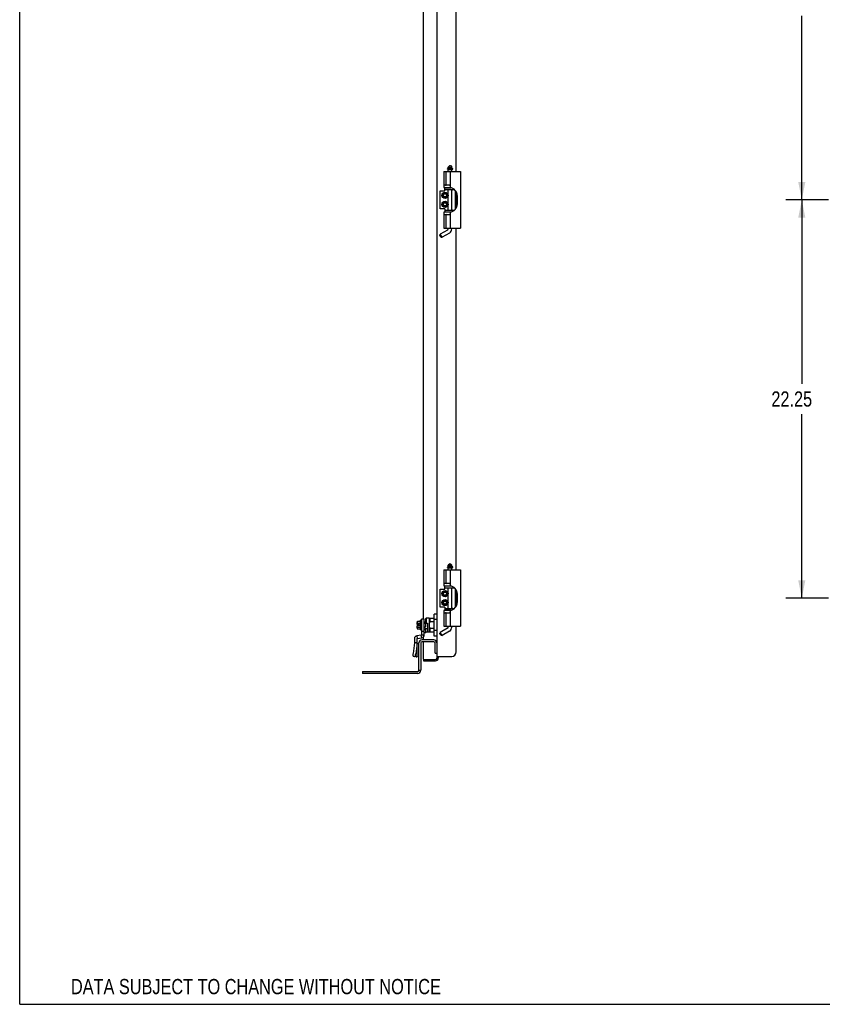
# Model space of a CAD drawing. Header units: inches. Extents: x 0 to 170, y 0 to 110.
# Tile 1 of 5: x 0 to 45, y 0 to 55. Entities that reach past the tile are written whole.
import ezdxf
from ezdxf.enums import TextEntityAlignment as Align

# ---------------------------------------------------------------- set-up
doc = ezdxf.new("R2010")
doc.units = ezdxf.units.IN
doc.header["$LTSCALE"] = 9.35
doc.header["$MEASUREMENT"] = 0
doc.layers.get('0').update_dxf_attribs({"linetype": 'CONTINUOUS'})
doc.styles.get("Standard").update_dxf_attribs({"font": 'txt', "width": 0.8})
doc.dimstyles.new('DIMSTYLE_1', dxfattribs={"dimtxt": 0.85, "dimasz": 1, "dimexe": 0.18, "dimexo": 0.0625, "dimgap": 0.09, "dimtad": 0, "dimtih": 1, "dimtoh": 1, "dimzin": 4, "dimdsep": 46, "dimtxsty": 'Standard', "dimblk": '_FILLED', "dimblk1": '_FILLED', "dimblk2": '_FILLED', "dimcen": 0.09, "dimadec": 0, "dimazin": 0, "dimtfac": 1, "dimtofl": 0, "dimtmove": 0, "dimatfit": 3, "dimldrblk": '_FILLED', "dimfxl": 0, "dimtolj": 1, "dimtzin": 4, "dimarcsym": 0})

# ---------------------------------------------------------------- blocks, each defined once
blk = doc.blocks.new('_FILLED')
at = {"color": 0, "linetype": 'ByBlock'}
blk.add_solid([(0, 0), (-1, 0.2), (-1, -0.2)], dxfattribs=at)
blk = doc.blocks.new('*D')
at = {"color": 2, "linetype": 'CONTINUOUS'}
for p, q in [((22.553, 93.556), (22.553, 96.209)), ((24.381, 93.134), (24.381, 96.209)), ((47.012, 93.384), (47.012, 96.209)), ((78.262, 93.536), (78.262, 96.209)), ((98.207, 93.556), (98.207, 96.209)), ((99.035, 93.536), (99.035, 96.209)), ((22.553, 95.309), (20.553, 95.309)), ((24.381, 95.309), (26.131, 95.309)), ((47.012, 95.309), (60.512, 95.309)), ((78.262, 95.309), (64.762, 95.309)), ((98.207, 95.309), (96.207, 95.309)), ((99.035, 95.309), (101.052, 95.309)), ((78.942, 92.934), (81.026, 92.934)), ((80.126, 92.934), (80.126, 56.909)), ((45.177, 89.429), (42.788, 89.429)), ((43.688, 89.429), (43.688, 79.156)), ((43.688, 67.182), (43.688, 77.456)), ((45.177, 67.182), (42.788, 67.182)), ((45.177, 67.182), (42.788, 67.182)), ((43.688, 67.182), (43.688, 56.909)), ((43.688, 44.936), (43.688, 55.209)), ((80.126, 19.184), (80.126, 55.209)), ((45.177, 44.936), (42.788, 44.936)), ((45.177, 44.936), (42.788, 44.936)), ((43.688, 44.936), (43.688, 34.662)), ((43.688, 22.689), (43.688, 32.962)), ((45.177, 22.689), (42.788, 22.689)), ((78.942, 19.184), (81.026, 19.184)), ((80.58, 8.92), (80.58, 10.92)), ((78.819, 8.92), (81.48, 8.92)), ((78.962, 6.587), (81.48, 6.587)), ((80.58, 6.587), (80.58, 4.587))]:
    blk.add_line(p, q, dxfattribs=at)
for p in [(22.553, 95.309), (78.262, 95.309), (98.207, 95.309)]:
    blk.add_blockref('_FILLED', p, dxfattribs=at)
for p, rotation in [((24.381, 95.309), 180), ((47.012, 95.309), 180), ((99.035, 95.309), 180), ((80.126, 92.934), 90), ((43.688, 89.429), 90), ((43.688, 67.182), 270), ((43.688, 67.182), 90), ((43.688, 44.936), 270), ((43.688, 44.936), 90), ((43.688, 22.689), 270), ((80.126, 19.184), 270), ((80.58, 8.92), 270), ((80.58, 6.587), 90)]:
    blk.add_blockref('_FILLED', p, dxfattribs=dict(at, rotation=rotation))
at = {"color": 2, "linetype": 'CONTINUOUS', "width": 0.8}
for s, p in [('1.83', (26.556, 94.884)), ('31.25', (60.937, 94.884)), ('.83', (101.477, 94.884)), ('22.25', (41.988, 77.881)), ('22.25', (41.988, 55.634)), ('73.75', (78.426, 55.634)), ('22.25', (41.988, 33.387)), ('2.33', (79.22, 7.329))]:
    blk.add_text(s, height=0.85, dxfattribs=at).set_placement(p)

msp = doc.modelspace()

# ---------------------------------------------------------------- linework, layer by layer
at = {"color": 7, "linetype": 'CONTINUOUS'}
for p, q in [((0, 0), (0, 110)), ((23.303, 92.778), (23.303, 19.34)), ((22.553, 21.519), (22.553, 90.599)), ((24.381, 46.511), (24.381, 65.608)), ((24.019, 46.848), (23.94, 46.769)), ((23.94, 46.769), (24.137, 46.769)), ((23.94, 46.691), (23.94, 46.769)), ((24.019, 46.848), (24.058, 46.848)), ((24.058, 46.848), (24.137, 46.769)), ((24.137, 46.691), (24.137, 46.769)), ((23.696, 46.511), (24.629, 46.511)), ((23.696, 46.511), (23.696, 45.625)), ((23.822, 45.749), (23.822, 46.511)), ((23.905, 46.653), (23.905, 46.669)), ((23.911, 46.669), (23.911, 46.653)), ((23.913, 46.648), (24.183, 46.648)), ((24.178, 46.679), (23.921, 46.679)), ((24.137, 46.691), (23.94, 46.691)), ((23.94, 46.636), (24.137, 46.636)), ((23.94, 46.511), (23.94, 46.636)), ((23.96, 46.679), (23.96, 46.691)), ((23.96, 46.636), (23.96, 46.648)), ((24.04, 46.511), (24.04, 45.625)), ((24.117, 46.679), (24.117, 46.691)), ((24.117, 46.636), (24.117, 46.648)), ((24.137, 46.511), (24.137, 46.636)), ((24.188, 46.653), (24.188, 46.669)), ((24.629, 46.511), (24.629, 43.361)), ((24.001, 45.749), (23.822, 45.749)), ((23.493, 45.443), (23.743, 45.443)), ((23.493, 44.428), (23.493, 45.443)), ((23.696, 45.625), (24.04, 45.625)), ((23.743, 45.443), (23.743, 45.617)), ((23.743, 45.513), (24.287, 45.513)), ((23.934, 45.513), (23.934, 45.484)), ((23.94, 45.617), (23.94, 45.625)), ((23.94, 44.358), (23.94, 45.513)), ((24.137, 44.358), (24.137, 45.513)), ((24.142, 45.513), (24.142, 45.484)), ((24.334, 44.405), (24.334, 45.466)), ((24.381, 44.469), (24.381, 45.402)), ((24.423, 45.309), (24.423, 45.316)), ((24.43, 45.296), (24.423, 45.309)), ((24.452, 44.715), (24.452, 45.156)), ((24.43, 44.575), (24.423, 44.563)), ((24.423, 44.556), (24.423, 44.563)), ((23.743, 44.428), (23.493, 44.428)), ((24.04, 44.247), (23.696, 44.247)), ((23.696, 44.247), (23.696, 43.361)), ((23.743, 44.428), (23.743, 44.254)), ((23.743, 44.358), (24.287, 44.358)), ((23.822, 44.123), (24.001, 44.123)), ((23.822, 43.361), (23.822, 44.123)), ((23.934, 44.358), (23.934, 44.387)), ((23.94, 44.247), (23.94, 44.254)), ((24.04, 44.247), (24.04, 43.361)), ((24.142, 44.358), (24.142, 44.387)), ((23.477, 42.962), (23.492, 43.016)), ((23.536, 42.86), (23.477, 42.962)), ((23.901, 43.252), (23.492, 43.016)), ((23.59, 42.846), (23.492, 43.016)), ((23.999, 43.082), (23.59, 42.846)), ((23.696, 43.361), (24.629, 43.361)), ((23.94, 43.321), (23.94, 43.361)), ((24.137, 43.321), (24.137, 43.361)), ((24.381, 24.264), (24.381, 43.361)), ((23.536, 42.86), (23.59, 42.846)), ((23.696, 24.264), (24.629, 24.264)), ((23.696, 24.264), (23.696, 23.378)), ((23.822, 23.502), (23.822, 24.264)), ((23.905, 24.406), (23.905, 24.422)), ((23.911, 24.422), (23.911, 24.406)), ((23.913, 24.401), (24.183, 24.401)), ((24.178, 24.432), (23.921, 24.432)), ((24.019, 24.601), (23.94, 24.523)), ((23.94, 24.523), (24.137, 24.523)), ((23.94, 24.444), (23.94, 24.523)), ((24.137, 24.444), (23.94, 24.444)), ((23.94, 24.389), (24.137, 24.389)), ((23.94, 24.264), (23.94, 24.389)), ((23.96, 24.432), (23.96, 24.444)), ((23.96, 24.389), (23.96, 24.401)), ((24.019, 24.601), (24.058, 24.601)), ((24.04, 24.264), (24.04, 23.378)), ((24.058, 24.601), (24.137, 24.523)), ((24.117, 24.432), (24.117, 24.444)), ((24.117, 24.389), (24.117, 24.401)), ((24.137, 24.444), (24.137, 24.523)), ((24.137, 24.264), (24.137, 24.389)), ((24.188, 24.406), (24.188, 24.422)), ((24.629, 24.264), (24.629, 21.114)), ((23.493, 23.197), (23.743, 23.197)), ((23.493, 22.182), (23.493, 23.197)), ((23.696, 23.378), (24.04, 23.378)), ((23.743, 23.197), (23.743, 23.371)), ((23.743, 23.267), (24.287, 23.267)), ((24.001, 23.502), (23.822, 23.502)), ((23.934, 23.267), (23.934, 23.237)), ((23.94, 23.371), (23.94, 23.378)), ((23.94, 22.112), (23.94, 23.267)), ((24.137, 22.112), (24.137, 23.267)), ((24.142, 23.267), (24.142, 23.237)), ((24.334, 22.158), (24.334, 23.22)), ((24.381, 22.222), (24.381, 23.156)), ((24.423, 23.062), (24.423, 23.069)), ((24.43, 23.049), (24.423, 23.062)), ((24.452, 22.469), (24.452, 22.909)), ((23.743, 22.182), (23.493, 22.182)), ((24.04, 22), (23.696, 22)), ((23.696, 22), (23.696, 21.114)), ((23.743, 22.182), (23.743, 22.008)), ((23.743, 22.112), (24.287, 22.112)), ((23.934, 22.112), (23.934, 22.141)), ((23.94, 22), (23.94, 22.008)), ((24.04, 22), (24.04, 21.114)), ((24.142, 22.112), (24.142, 22.141)), ((24.43, 22.329), (24.423, 22.316)), ((24.423, 22.309), (24.423, 22.316)), ((22.672, 21.534), (22.712, 21.574)), ((22.672, 21.534), (22.672, 21.294)), ((22.869, 21.574), (22.712, 21.574)), ((22.712, 21.574), (22.712, 21.294)), ((22.869, 21.578), (23.145, 21.578)), ((22.869, 21.578), (22.869, 20.79)), ((22.909, 21.578), (22.909, 21.364)), ((23.303, 21.798), (23.145, 21.798)), ((23.145, 20.57), (23.145, 21.798)), ((23.303, 21.491), (23.145, 21.491)), ((23.822, 21.876), (24.001, 21.876)), ((23.822, 21.114), (23.822, 21.876)), ((22.21, 21.379), (22.21, 21.337)), ((22.21, 21.337), (22.21, 21.335)), ((22.21, 21.337), (22.21, 21.329)), ((22.21, 21.329), (22.21, 21.329)), ((22.21, 21.329), (22.21, 21.323)), ((22.21, 21.225), (22.21, 21.323)), ((22.21, 21.045), (22.21, 21.143)), ((22.21, 21.045), (22.21, 21.039)), ((22.21, 21.039), (22.21, 21.033)), ((22.21, 21.033), (22.21, 21.031)), ((22.21, 21.031), (22.21, 20.989)), ((22.21, 21.031), (22.21, 21.031)), ((22.222, 21.214), (22.308, 21.214)), ((22.222, 21.155), (22.308, 21.155)), ((22.23, 21.402), (22.367, 21.402)), ((22.23, 21.293), (22.367, 21.293)), ((22.23, 21.075), (22.367, 21.075)), ((22.23, 20.967), (22.367, 20.967)), ((22.32, 21.225), (22.308, 21.214)), ((22.308, 21.155), (22.308, 21.214)), ((22.32, 21.143), (22.308, 21.155)), ((22.367, 21.426), (22.387, 21.45)), ((22.367, 21.426), (22.367, 20.942)), ((22.367, 20.942), (22.387, 20.918)), ((22.415, 21.45), (22.387, 21.45)), ((22.387, 21.45), (22.387, 20.918)), ((22.415, 20.918), (22.387, 20.918)), ((22.432, 21.438), (22.426, 21.438)), ((22.426, 20.93), (22.426, 21.438)), ((22.432, 21.437), (22.426, 21.437)), ((22.426, 21.429), (22.432, 21.429)), ((22.432, 21.414), (22.426, 21.414)), ((22.426, 21.392), (22.432, 21.392)), ((22.432, 21.364), (22.426, 21.364)), ((22.426, 21.33), (22.432, 21.33)), ((22.432, 21.291), (22.426, 21.291)), ((22.426, 21.251), (22.432, 21.251)), ((22.426, 21.25), (22.432, 21.25)), ((22.432, 21.206), (22.426, 21.206)), ((22.426, 21.198), (22.432, 21.198)), ((22.432, 21.17), (22.426, 21.17)), ((22.426, 21.162), (22.432, 21.162)), ((22.432, 21.118), (22.426, 21.118)), ((22.432, 21.118), (22.426, 21.118)), ((22.426, 21.077), (22.432, 21.077)), ((22.432, 21.038), (22.426, 21.038)), ((22.426, 21.005), (22.432, 21.005)), ((22.432, 20.976), (22.426, 20.976)), ((22.426, 20.954), (22.432, 20.954)), ((22.432, 20.939), (22.426, 20.939)), ((22.426, 20.931), (22.432, 20.931)), ((22.426, 20.93), (22.432, 20.93)), ((22.432, 21.251), (22.432, 21.438)), ((22.437, 21.292), (22.432, 21.292)), ((22.432, 21.198), (22.432, 21.25)), ((22.432, 21.118), (22.432, 21.17)), ((22.432, 20.93), (22.432, 21.118)), ((22.437, 21.076), (22.432, 21.076)), ((22.672, 21.349), (22.594, 21.344)), ((22.594, 21.024), (22.672, 21.019)), ((22.672, 21.294), (22.783, 21.294)), ((22.672, 21.287), (22.672, 21.081)), ((22.672, 21.019), (22.672, 20.916)), ((22.672, 20.989), (22.771, 20.989)), ((22.771, 21.294), (22.771, 20.806)), ((23.145, 21.364), (22.909, 21.364)), ((22.909, 21.004), (23.145, 21.004)), ((22.909, 21.004), (22.909, 20.79)), ((23.901, 21.006), (23.492, 20.769)), ((23.696, 21.114), (24.629, 21.114)), ((23.94, 21.074), (23.94, 21.114)), ((24.137, 21.074), (24.137, 21.114)), ((24.381, 19.684), (24.381, 21.114)), ((22.553, 20.358), (22.553, 20.526)), ((22.689, 20.834), (22.712, 20.81)), ((22.712, 20.81), (22.771, 20.81)), ((22.869, 20.794), (22.783, 20.794)), ((23.145, 20.79), (22.869, 20.79)), ((23.303, 20.877), (23.145, 20.877)), ((23.303, 20.57), (23.145, 20.57)), ((23.477, 20.716), (23.492, 20.769)), ((23.536, 20.613), (23.477, 20.716)), ((23.59, 20.599), (23.492, 20.769)), ((23.536, 20.613), (23.59, 20.599)), ((23.999, 20.835), (23.59, 20.599)), ((22.407, 20.184), (22.407, 18.657)), ((23.129, 20.254), (22.477, 20.254)), ((22.553, 19.282), (22.553, 20.254)), ((23.199, 19.608), (23.199, 20.184)), ((22.553, 19.262), (23.225, 19.262)), ((22.553, 19.262), (22.553, 19.184)), ((23.199, 19.608), (23.303, 19.608)), ((23.303, 19.434), (24.131, 19.434)), ((19.157, 18.587), (19.157, 18.483)), ((22.233, 18.483), (19.157, 18.483)), ((22.303, 18.657), (22.407, 18.657)), ((0, 0), (170, 0))]:
    msp.add_line(p, q, dxfattribs=at)
at = {"color": 3, "linetype": 'CONTINUOUS'}
for p, q in [((23.743, 45.617), (24.082, 45.617)), ((23.94, 45.5), (23.937, 45.513)), ((24.139, 45.513), (24.137, 45.5)), ((24.082, 44.254), (23.743, 44.254)), ((23.937, 44.358), (23.94, 44.372)), ((24.137, 44.372), (24.139, 44.358)), ((23.743, 23.371), (24.082, 23.371)), ((23.94, 23.253), (23.937, 23.267)), ((24.139, 23.267), (24.137, 23.253)), ((24.082, 22.008), (23.743, 22.008)), ((23.937, 22.112), (23.94, 22.125)), ((24.137, 22.125), (24.139, 22.112)), ((23.129, 20.358), (22.477, 20.358)), ((22.303, 18.657), (22.303, 20.184)), ((23.381, 19.434), (23.381, 19.34)), ((22.553, 19.184), (23.225, 19.184)), ((19.157, 18.587), (22.233, 18.587))]:
    msp.add_line(p, q, dxfattribs=at)
at = {"color": 6, "linetype": 'CONTINUOUS'}
for p, q in [((22.594, 21.519), (22.437, 21.519)), ((22.437, 21.519), (22.437, 20.633)), ((22.594, 20.633), (22.594, 21.519)), ((22.681, 20.916), (22.594, 20.916)), ((22.689, 20.751), (22.689, 20.908)), ((22.044, 20.425), (22.044, 20.185)), ((22.434, 20.629), (22.178, 20.584)), ((22.225, 20.432), (22.198, 20.587)), ((22.202, 19.426), (22.202, 20.425)), ((22.205, 20.429), (22.461, 20.474)), ((22.461, 20.474), (22.434, 20.629)), ((22.594, 20.83), (22.437, 20.83)), ((22.437, 20.633), (22.594, 20.633)), ((22.681, 20.743), (22.594, 20.743)), ((22.044, 20.185), (21.97, 19.595)), ((22.044, 20.214), (22.202, 20.214)), ((22.195, 20.166), (22.044, 20.185)), ((22.195, 20.166), (22.12, 19.575)), ((22.141, 19.416), (21.991, 19.436)), ((22.044, 19.429), (22.044, 19.426)), ((22.044, 19.426), (22.066, 19.426)), ((22.142, 19.416), (22.141, 19.416)), ((22.142, 19.416), (22.195, 19.413))]:
    msp.add_line(p, q, dxfattribs=at)
at = {"color": 7, "linetype": 'CONTINUOUS'}
for points in [[(23.905, 46.669), (23.906, 46.671), (23.907, 46.673), (23.908, 46.675), (23.909, 46.676), (23.911, 46.677), (23.913, 46.678), (23.915, 46.678), (23.917, 46.678), (23.919, 46.679), (23.921, 46.679)], [(23.905, 46.653), (23.905, 46.651), (23.906, 46.65), (23.907, 46.649), (23.908, 46.649), (23.909, 46.648), (23.91, 46.648), (23.911, 46.648), (23.912, 46.648), (23.913, 46.648)], [(23.911, 46.669), (23.911, 46.671), (23.912, 46.674), (23.913, 46.676), (23.916, 46.677), (23.918, 46.678), (23.921, 46.679)], [(23.696, 45.781), (23.74, 45.775), (23.782, 45.764), (23.822, 45.749)], [(24.001, 45.749), (24.011, 45.748), (24.021, 45.746), (24.029, 45.743), (24.036, 45.739), (24.039, 45.733)], [(23.94, 45.466), (23.938, 45.469), (23.935, 45.477), (23.934, 45.484)], [(24.142, 45.484), (24.142, 45.477), (24.139, 45.469), (24.137, 45.466)], [(23.822, 44.123), (23.782, 44.108), (23.74, 44.097), (23.696, 44.09)], [(23.934, 44.387), (23.935, 44.395), (23.938, 44.403), (23.94, 44.406)], [(24.039, 44.138), (24.036, 44.133), (24.029, 44.128), (24.021, 44.125), (24.011, 44.123), (24.001, 44.123)], [(24.137, 44.406), (24.139, 44.403), (24.142, 44.395), (24.142, 44.387)], [(23.905, 24.422), (23.906, 24.424), (23.907, 24.426), (23.908, 24.428), (23.909, 24.429), (23.911, 24.43), (23.913, 24.431), (23.915, 24.431), (23.917, 24.432), (23.919, 24.432), (23.921, 24.432)], [(23.905, 24.406), (23.905, 24.405), (23.906, 24.404), (23.907, 24.403), (23.908, 24.402), (23.909, 24.402), (23.91, 24.401), (23.911, 24.401), (23.912, 24.401), (23.913, 24.401)], [(23.911, 24.422), (23.911, 24.425), (23.912, 24.427), (23.913, 24.429), (23.916, 24.431), (23.918, 24.432), (23.921, 24.432)], [(23.696, 23.534), (23.74, 23.528), (23.782, 23.517), (23.822, 23.502)], [(23.94, 23.219), (23.938, 23.222), (23.935, 23.23), (23.934, 23.237)], [(24.001, 23.502), (24.011, 23.501), (24.021, 23.5), (24.029, 23.496), (24.036, 23.492), (24.039, 23.486)], [(24.142, 23.237), (24.142, 23.23), (24.139, 23.222), (24.137, 23.219)], [(23.934, 22.141), (23.935, 22.148), (23.938, 22.156), (23.94, 22.159)], [(24.137, 22.159), (24.139, 22.156), (24.142, 22.148), (24.142, 22.141)], [(23.822, 21.876), (23.782, 21.861), (23.74, 21.85), (23.696, 21.844)], [(24.039, 21.892), (24.036, 21.886), (24.029, 21.882), (24.021, 21.879), (24.011, 21.877), (24.001, 21.876)], [(22.21, 21.379), (22.211, 21.385), (22.213, 21.391), (22.216, 21.395), (22.22, 21.399), (22.225, 21.401), (22.23, 21.402)], [(22.21, 21.281), (22.211, 21.285), (22.213, 21.287), (22.216, 21.29), (22.22, 21.291), (22.225, 21.293), (22.23, 21.293)], [(22.21, 21.087), (22.211, 21.084), (22.213, 21.081), (22.216, 21.078), (22.22, 21.077), (22.225, 21.076), (22.23, 21.075)], [(22.21, 21.031), (22.21, 21.034), (22.21, 21.039), (22.21, 21.045)], [(22.21, 20.989), (22.211, 20.983), (22.213, 20.978), (22.216, 20.973), (22.22, 20.969), (22.225, 20.967), (22.23, 20.967)], [(22.594, 21.295), (22.624, 21.292), (22.672, 21.287)], [(22.672, 21.081), (22.624, 21.076), (22.594, 21.073)], [(22.909, 21.364), (22.891, 21.317), (22.879, 21.273), (22.872, 21.228), (22.869, 21.184)], [(22.869, 21.184), (22.872, 21.141), (22.879, 21.095), (22.891, 21.051), (22.909, 21.004)]]:
    msp.add_lwpolyline(points, dxfattribs=at)
at = {"color": 6, "linetype": 'CONTINUOUS'}
for points in [[(22.195, 20.166), (22.199, 20.182), (22.201, 20.198), (22.202, 20.214)], [(21.97, 19.595), (21.967, 19.564), (21.965, 19.535), (21.966, 19.508), (21.968, 19.484), (21.972, 19.464), (21.977, 19.449), (21.984, 19.44), (21.991, 19.436)], [(22.141, 19.416), (22.134, 19.42), (22.128, 19.429), (22.122, 19.444), (22.118, 19.464), (22.116, 19.488), (22.116, 19.515), (22.117, 19.545), (22.12, 19.575)], [(22.202, 19.426), (22.201, 19.422), (22.199, 19.417), (22.195, 19.413)]]:
    msp.add_lwpolyline(points, dxfattribs=at)
at = {"color": 7, "linetype": 'CONTINUOUS'}
for centre, radius in [((23.757, 45.186), 0.17), ((23.757, 45.186), 0.16), ((23.757, 45.186), 0.105), ((23.757, 45.186), 0.095), ((23.757, 45.186), 0.094), ((23.757, 45.186), 0.084), ((23.757, 44.686), 0.17), ((23.757, 44.686), 0.16), ((23.757, 44.686), 0.105), ((23.757, 44.686), 0.095), ((23.757, 44.686), 0.094), ((23.757, 44.686), 0.084), ((23.757, 22.939), 0.17), ((23.757, 22.439), 0.17), ((23.757, 22.939), 0.16), ((23.757, 22.439), 0.16), ((23.757, 22.939), 0.105), ((23.757, 22.939), 0.095), ((23.757, 22.939), 0.094), ((23.757, 22.939), 0.084), ((23.757, 22.439), 0.105), ((23.757, 22.439), 0.095), ((23.757, 22.439), 0.094), ((23.757, 22.439), 0.084)]:
    msp.add_circle(centre, radius, dxfattribs=at)
for centre, radius, start, end in [((23.916, 46.653), 0.005, 180, 270), ((24.178, 46.669), 0.01, 0, 90), ((24.183, 46.653), 0.005, 270, 360), ((23.979, 45.156), 0.472, 0, 82.6074), ((23.979, 44.715), 0.472, 277.3926, 360), ((23.861, 43.321), 0.0787, 300, 360), ((23.861, 43.321), 0.276, 300, 360), ((23.916, 24.406), 0.005, 180, 270), ((24.178, 24.422), 0.01, 0, 90), ((24.183, 24.406), 0.005, 270, 360), ((23.979, 22.909), 0.472, 0, 82.6074), ((23.979, 22.469), 0.472, 277.3926, 360), ((22.222, 21.225), 0.0118, 180, 270), ((22.222, 21.143), 0.0118, 90, 180), ((22.415, 21.438), 0.0118, 360, 90), ((22.415, 20.93), 0.0118, 270, 0), ((23.861, 21.074), 0.0787, 300, 360), ((23.861, 21.074), 0.276, 300, 360), ((22.783, 20.806), 0.0118, 180, 270), ((22.477, 20.184), 0.07, 90, 180), ((23.129, 20.184), 0.07, 0, 90), ((22.573, 19.282), 0.02, 180, 240), ((23.225, 19.34), 0.078, 270, 360), ((24.131, 19.684), 0.25, 270, 360), ((22.233, 18.657), 0.174, 270, 360)]:
    msp.add_arc(centre, radius, start, end, dxfattribs=at)
at = {"color": 6, "linetype": 'CONTINUOUS'}
for centre, radius, start, end in [((22.681, 20.908), 0.00787, 0.0006, 90), ((22.206, 20.425), 0.161, 100, 180), ((22.206, 20.425), 0.00394, 100, 180), ((22.433, 20.633), 0.00394, 280, 360), ((22.433, 20.633), 0.161, 280, 360), ((22.681, 20.751), 0.00787, 270, 359.9994)]:
    msp.add_arc(centre, radius, start, end, dxfattribs=at)
at = {"color": 3, "linetype": 'CONTINUOUS'}
for centre, radius, start, end in [((22.477, 20.184), 0.174, 90, 180), ((23.129, 20.184), 0.174, 0, 90), ((23.225, 19.34), 0.156, 270, 360), ((22.233, 18.657), 0.07, 270, 360)]:
    msp.add_arc(centre, radius, start, end, dxfattribs=at)

# ---------------------------------------------------------------- texts
at = {"color": 2, "linetype": 'CONTINUOUS', "width": 0.8}
msp.add_text('DATA SUBJECT TO CHANGE WITHOUT NOTICE', height=0.85, dxfattribs=at).set_placement((13.195, 0.565), align=Align.CENTER)

# ---------------------------------------------------------------- dimensions: what is measured, and where the dimension line sits
at = {"color": 2, "linetype": 'CONTINUOUS'}
for base, p1, p2, angle, middle in [((80.58, 8.92), (78.962, 6.587), (78.819, 8.92), 90, (80.58, 7.754)), ((43.688, 67.182), (45.177, 89.429), (45.177, 67.182), 270, (43.688, 78.306)), ((43.688, 44.936), (45.177, 67.182), (45.177, 44.936), 270, (43.688, 56.059)), ((80.126, 92.934), (78.942, 19.184), (78.942, 92.934), 90, (80.126, 56.059)), ((47.012, 95.309), (78.262, 93.536), (47.012, 93.384), 180, (62.637, 95.309)), ((22.553, 95.309), (24.381, 93.134), (22.553, 93.556), 180, (27.916, 95.309)), ((43.688, 22.689), (45.177, 44.936), (45.177, 22.689), 270, (43.688, 33.812))]:
    dim = msp.add_linear_dim(base=base, p1=p1, p2=p2, angle=angle, dimstyle='DIMSTYLE_1', dxfattribs=at)
    dim.commit()
    dim.dimension.update_dxf_attribs({"geometry": '*D', "text_midpoint": middle, "dimtype": 160})
dim = msp.add_linear_dim(base=(99.035, 95.309), p1=(98.207, 93.556), p2=(99.035, 93.536), dimstyle='DIMSTYLE_1', dxfattribs=at)
dim.commit()
dim.dimension.update_dxf_attribs({"geometry": '*D', "text_midpoint": (102.497, 95.309), "dimtype": 160})

doc.saveas('drawing.dxf')
